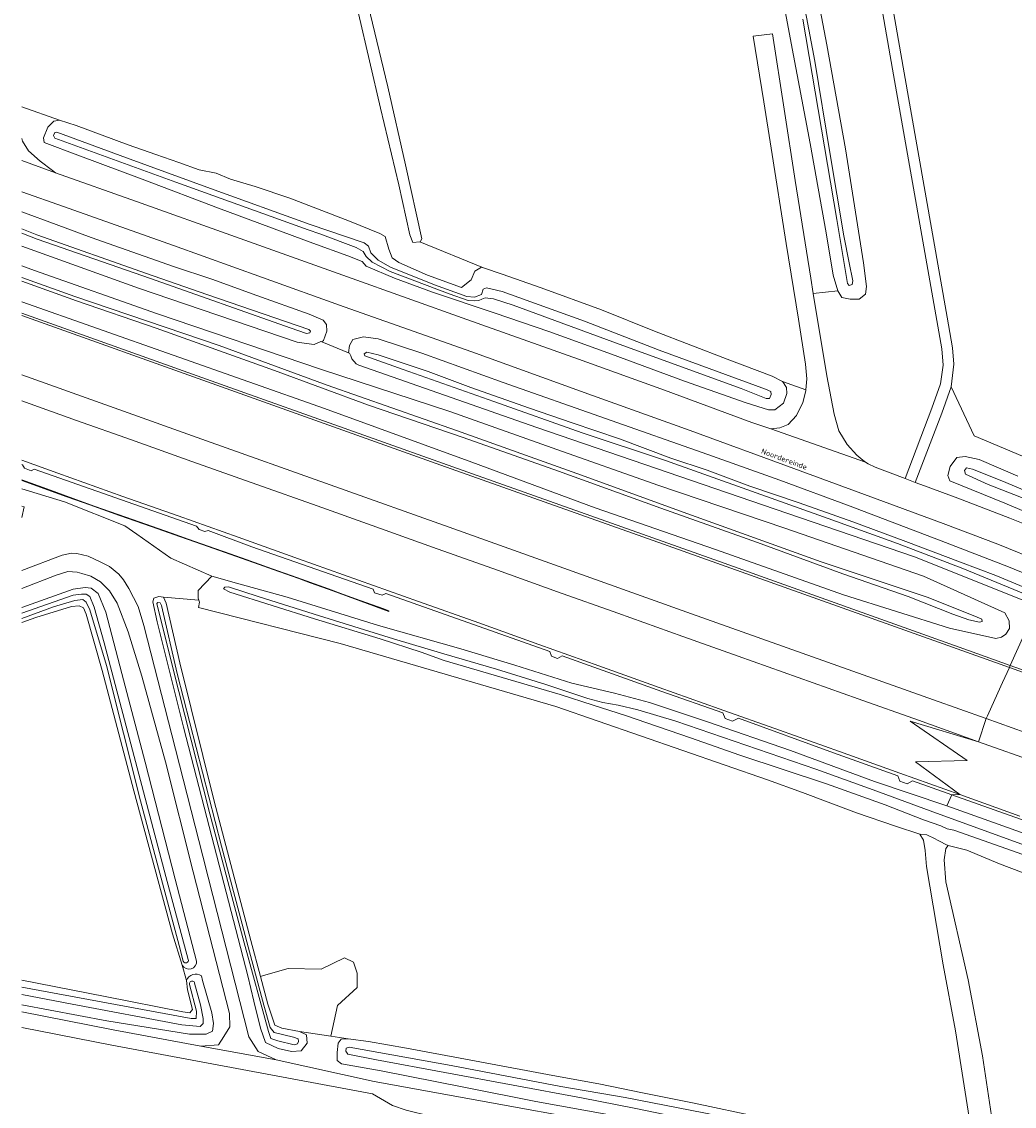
# Model space of a CAD drawing. Header units: metres. Extents: x 264570 to 266133, y 576109 to 577454.
# Tile 2 of 128: x 264571 to 264757, y 576237 to 576440. Entities that reach past the tile are written whole.
import ezdxf
from ezdxf.enums import TextEntityAlignment as Align

# ---------------------------------------------------------------- set-up
doc = ezdxf.new("R2010")
doc.units = ezdxf.units.M
doc.layers.add('B-WE-OG-TOPOGRAFIE-G', color=252, linetype='Continuous', lineweight=15)
doc.styles.add('NLCS-ISO-M200-T50', font='NLCS-ISO.ttf', dxfattribs={"height": 1})

msp = doc.modelspace()

# ---------------------------------------------------------------- linework, layer by layer
at = {"layer": 'B-WE-OG-TOPOGRAFIE-G'}
for points in [[(264690.74, 576649.33), (264698.7, 576633.82), (264703.9, 576617.07), (264709.02, 576588.6), (264721.68, 576516.86), (264736.55, 576431.82), (264744.83, 576384.83), (264745.85, 576379.08), (264746.05, 576376.01), (264745.56, 576371.76), (264743.8, 576366.81), (264738.83, 576353.78), (264736.9, 576354.52), (264741.95, 576367.76), (264743.56, 576372.32), (264744.07, 576375.86), (264743.82, 576378.91), (264734.56, 576431.48), (264719.69, 576516.52), (264707.13, 576588.27), (264702.04, 576616.61), (264696.92, 576633.09), (264692.24, 576642.82)], [(265442.18, 576110.84), (265336.46, 576149.09), (265135.89, 576219.9), (264996.35, 576268.28), (264915.95, 576296.94), (264874.16, 576311.84), (264823.02, 576331.79), (264749.88, 576362.56), (264745.56, 576371.76), (264746.05, 576376.01), (264745.85, 576379.08), (264744.83, 576384.83), (264736.55, 576431.82), (264721.68, 576516.86), (264709.02, 576588.6), (264703.9, 576617.07), (264698.7, 576633.82), (264690.74, 576649.33)], [(264719.69, 576516.52), (264734.56, 576431.48), (264743.82, 576378.91), (264744.07, 576375.86), (264743.56, 576372.32), (264741.95, 576367.76), (264736.9, 576354.52), (264731.3, 576356.66), (264729.97, 576357.29), (264729.46, 576357.62), (264728.96, 576357.96), (264727.86, 576358.95), (264726, 576360.95), (264724.43, 576363.51), (264723.57, 576366.63), (264722.2, 576373.82), (264719.64, 576389.3), (264724.24, 576389.78), (264725.05, 576388.54), (264726.57, 576388.23), (264728.28, 576388.26), (264729.45, 576389.16), (264729.66, 576390.64), (264729.1, 576395.07), (264725.7, 576416.47), (264722.22, 576436.03), (264719.54, 576450.29)], [(264712.23, 576453.85), (264715.48, 576436.37), (264719.05, 576417.51), (264722.05, 576400.71), (264723.38, 576392.76), (264724.24, 576389.78), (264719.64, 576389.3), (264719.17, 576392.17), (264716.24, 576410.53), (264714.16, 576423.93), (264712.01, 576438.12), (264708.36, 576437.65), (264710.37, 576425.3), (264711.72, 576416.59), (264714.57, 576398.7), (264716.89, 576384.46), (264718.2, 576376.05), (264718.45, 576373.26), (264718.27, 576371.22), (264713.84, 576372.75), (264711.95, 576373.74), (264703.45, 576376.94), (264689.81, 576382.24), (264679.87, 576386.23), (264668.48, 576390.37), (264661.18, 576392.92), (264657.64, 576394.14), (264645.71, 576399.02), (264645.76, 576399.03), (264646.1, 576399.61), (264643.03, 576413.51), (264639.69, 576428.17), (264635.99, 576443.5)], [(264719.54, 576450.29), (264722.22, 576436.03), (264725.7, 576416.47), (264729.1, 576395.07), (264729.66, 576390.64), (264729.45, 576389.16), (264728.28, 576388.26), (264726.57, 576388.23), (264725.05, 576388.54), (264724.24, 576389.78), (264723.38, 576392.76), (264722.05, 576400.71), (264719.05, 576417.51), (264715.48, 576436.37), (264712.23, 576453.85)], [(264717.67, 576440.85), (264724.09, 576403.24), (264726.11, 576391.21), (264726.41, 576390.84), (264726.97, 576391.01), (264727.06, 576391.66), (264726.41, 576395.08), (264725.41, 576400.14), (264722.75, 576415.83), (264719.94, 576432.97), (264717.26, 576447.23)], [(264717.26, 576447.23), (264719.94, 576432.97), (264722.75, 576415.83), (264725.41, 576400.14), (264726.41, 576395.08), (264727.06, 576391.66), (264726.97, 576391.01), (264726.41, 576390.84), (264726.11, 576391.21), (264724.09, 576403.24), (264717.67, 576440.85)], [(264635.99, 576443.5), (264639.69, 576428.17), (264643.03, 576413.51), (264646.1, 576399.61), (264645.76, 576399.03), (264645.71, 576399.02), (264644.36, 576398.89), (264643.83, 576400.34), (264641.76, 576409.76), (264638.32, 576424.16), (264634.15, 576441.96)], [(264634.15, 576441.96), (264638.32, 576424.16), (264641.76, 576409.76), (264643.83, 576400.34), (264644.36, 576398.89), (264645.71, 576399.02), (264657.64, 576394.14), (264657.29, 576394.25), (264656.04, 576393.49), (264655.37, 576391.87), (264653.54, 576390.41), (264647.16, 576392.77), (264641.78, 576395.12), (264640.5, 576396.04), (264639.89, 576397.61), (264639.17, 576400.03), (264638.21, 576400.61), (264632.5, 576402.92), (264621.25, 576407.25), (264614.78, 576409.42), (264610.12, 576410.81), (264607.43, 576411.95), (264604.24, 576412.53), (264600.4, 576413.9), (264596.06, 576415.4), (264590.89, 576417.27), (264581.14, 576420.86), (264577.95, 576421.91), (264570.87, 576424.4)], [(264570.87, 576424.4), (264577.95, 576421.91), (264576.89, 576421.71), (264575.77, 576420.56), (264574.98, 576418.58), (264575.07, 576417.67), (264581.45, 576415.32), (264594.04, 576410.58), (264607.87, 576405.32), (264625.6, 576398.77), (264632.19, 576396.37), (264634.85, 576395.34), (264635.63, 576394.42), (264640.95, 576392.17), (264648.1, 576389.56), (264659.89, 576385.6), (264669.92, 576382.17), (264681.75, 576377.89), (264695.47, 576372.86), (264707.03, 576368.75), (264711.27, 576367.42), (264712.44, 576367.44), (264714.09, 576368.7), (264714.71, 576370.51), (264714.6, 576371.62), (264713.91, 576372.71), (264713.84, 576372.75), (264718.27, 576371.22), (264718.25, 576371.03), (264717.67, 576368.83), (264716.49, 576366.38), (264714.95, 576364.7), (264713.34, 576364.07), (264711.68, 576363.9), (264708.08, 576365.05), (264691.71, 576371.14), (264675.52, 576376.99), (264654.55, 576384.41), (264632.12, 576392.41), (264611.04, 576399.94), (264592.42, 576406.6), (264577.24, 576411.99), (264576.65, 576412.4), (264574.33, 576414.19), (264572.15, 576416.13), (264571.03, 576417.93), (264570.87, 576418.45)], [(264570.87, 576418.45), (264571.03, 576417.93), (264572.15, 576416.13), (264574.33, 576414.19), (264576.65, 576412.4), (264577.24, 576411.99), (264570.87, 576414.31)], [(264570.87, 576414.31), (264577.24, 576411.99), (264592.42, 576406.6), (264611.04, 576399.94), (264632.12, 576392.41), (264654.55, 576384.41), (264675.52, 576376.99), (264691.71, 576371.14), (264708.08, 576365.05), (264711.68, 576363.9), (264729.46, 576357.62), (264729.97, 576357.29), (264731.3, 576356.66), (264736.9, 576354.52), (264738.83, 576353.78), (264740.54, 576353.13), (264746.8, 576350.84), (264756.61, 576347.07), (264764.77, 576343.82)], [(264570.87, 576408.41), (264578.74, 576405.67), (264599.39, 576398.35), (264616.14, 576392.31), (264631.49, 576386.81), (264655.45, 576378.33), (264678.13, 576370.15), (264696.53, 576363.55), (264715.98, 576356.42), (264729.27, 576351.54), (264744.04, 576346.05), (264754.32, 576342.17), (264762.66, 576338.78)], [(264762.66, 576338.78), (264754.32, 576342.17), (264744.04, 576346.05), (264729.27, 576351.54), (264715.98, 576356.42), (264696.53, 576363.55), (264678.13, 576370.15), (264655.45, 576378.33), (264631.49, 576386.81), (264616.14, 576392.31), (264599.39, 576398.35), (264578.74, 576405.67), (264570.87, 576408.41)], [(264570.87, 576404.67), (264577.37, 576402.29), (264583.94, 576399.83), (264599.4, 576394.41), (264606.58, 576391.98), (264615.07, 576388.95), (264624.92, 576385.43), (264627.53, 576384.3), (264628.17, 576383.49), (264628.23, 576382.25), (264627.57, 576380.5), (264627.29, 576380.23), (264627.09, 576380.31), (264625.86, 576379.73), (264624.42, 576379.93), (264622.64, 576380.18), (264592.84, 576390.29), (264570.87, 576398.2)], [(264767.18, 576333.47), (264756.38, 576337.95), (264744.48, 576342.48), (264726.6, 576349.32), (264713.36, 576354.22), (264699.85, 576359.04), (264661.36, 576372.58), (264646.08, 576378.11), (264637.89, 576380.79), (264635.1, 576381.17), (264633.13, 576380.67), (264632.5, 576379.55), (264632.28, 576378.16), (264627.29, 576380.23), (264627.57, 576380.5), (264628.23, 576382.25), (264628.17, 576383.49), (264627.53, 576384.3), (264624.92, 576385.43), (264615.07, 576388.95), (264606.58, 576391.98), (264599.4, 576394.41), (264583.94, 576399.83), (264577.37, 576402.29), (264570.87, 576404.67)], [(264570.87, 576400.65), (264573.8, 576399.53), (264595.1, 576392.1), (264621.31, 576382.85), (264624.43, 576381.79), (264625.06, 576381.94), (264625.13, 576382.2), (264624.87, 576382.53), (264605.65, 576389.14), (264594.34, 576393.08), (264573.74, 576400.33), (264570.87, 576401.44)], [(264570.87, 576401.44), (264573.74, 576400.33), (264594.34, 576393.08), (264605.65, 576389.14), (264624.87, 576382.53), (264625.13, 576382.2), (264625.06, 576381.94), (264624.43, 576381.79), (264621.31, 576382.85), (264595.1, 576392.1), (264573.8, 576399.53), (264570.87, 576400.65)], [(264570.87, 576398.2), (264592.84, 576390.29), (264622.64, 576380.18), (264624.42, 576379.93), (264625.86, 576379.73), (264627.09, 576380.31), (264627.29, 576380.23), (264632.28, 576378.16), (264632.49, 576378.08), (264632.71, 576377.56), (264632.94, 576377.02), (264633.71, 576376.06), (264634.23, 576375.83), (264667.69, 576364.15), (264712.51, 576348.77), (264738.69, 576339.83), (264761.73, 576330.58), (264756.68, 576319.4), (264748.83, 576322.19), (264702.02, 576338.92), (264655.62, 576355.44), (264609.11, 576371.97), (264570.87, 576385.61)], [(264570.87, 576387.72), (264627.77, 576367.68), (264655.45, 576357.59), (264678.63, 576349.03), (264701.26, 576341.18), (264725.34, 576332.67), (264745.27, 576326.41), (264753.98, 576324.46), (264755.03, 576324.71), (264755.82, 576325.26), (264756.54, 576326.34), (264756.45, 576327.8), (264755.67, 576329.3), (264740.37, 576336.19), (264714.34, 576345.21), (264690.45, 576353.31), (264670.57, 576360.32), (264651.35, 576367.1), (264627.01, 576375.09), (264596.42, 576385.51), (264573.3, 576393.63), (264570.87, 576394.52)], [(264570.87, 576394.52), (264573.3, 576393.63), (264596.42, 576385.51), (264627.01, 576375.09), (264651.35, 576367.1), (264670.57, 576360.32), (264690.45, 576353.31), (264714.34, 576345.21), (264740.37, 576336.19), (264755.67, 576329.3), (264756.45, 576327.8), (264756.54, 576326.34), (264755.82, 576325.26), (264755.03, 576324.71), (264753.98, 576324.46), (264745.27, 576326.41), (264725.34, 576332.67), (264701.26, 576341.18), (264678.63, 576349.03), (264655.45, 576357.59), (264627.77, 576367.68), (264570.87, 576387.72)], [(264570.87, 576391.62), (264581.18, 576387.92), (264596.16, 576382.81), (264618.41, 576374.81), (264636.06, 576368.34), (264653.84, 576362.25), (264671.76, 576355.89), (264691, 576348.98), (264709.17, 576342.49), (264725.23, 576336.61), (264737.47, 576332.35), (264745.9, 576329.04), (264748.89, 576327.98), (264750.9, 576327.51), (264751.41, 576327.63), (264751.34, 576328.1), (264750.05, 576328.65), (264741.09, 576332.21), (264721.11, 576338.9), (264696.08, 576347.92), (264675.2, 576355.46), (264652.59, 576363.58), (264628.28, 576372.1), (264607.96, 576379.51), (264580.86, 576388.77), (264570.87, 576392.32)], [(264570.87, 576392.32), (264580.86, 576388.77), (264607.96, 576379.51), (264628.28, 576372.1), (264652.59, 576363.58), (264675.2, 576355.46), (264696.08, 576347.92), (264721.11, 576338.9), (264741.09, 576332.21), (264750.05, 576328.65), (264751.34, 576328.1), (264751.41, 576327.63), (264750.9, 576327.51), (264748.89, 576327.98), (264745.9, 576329.04), (264737.47, 576332.35), (264725.23, 576336.61), (264709.17, 576342.49), (264691, 576348.98), (264671.76, 576355.89), (264653.84, 576362.25), (264636.06, 576368.34), (264618.41, 576374.81), (264596.16, 576382.81), (264581.18, 576387.92), (264570.87, 576391.62)], [(264570.87, 576385.61), (264609.11, 576371.97), (264655.62, 576355.44), (264702.02, 576338.92), (264748.83, 576322.19), (264756.68, 576319.4), (264756.51, 576319.03), (264736, 576326.35), (264691.5, 576342.17), (264649.63, 576357.06), (264608.42, 576371.75), (264570.87, 576385.14)], [(264570.87, 576385.14), (264608.42, 576371.75), (264649.63, 576357.06), (264691.5, 576342.17), (264736, 576326.35), (264756.51, 576319.03), (264755.22, 576316.17), (264753.8, 576313.02), (264752.39, 576309.91), (264752.16, 576309.4), (264742.25, 576312.94), (264696.78, 576329.11), (264652.09, 576345.08), (264605.58, 576361.6), (264570.87, 576374)], [(264761.73, 576330.58), (264738.69, 576339.83), (264712.51, 576348.77), (264667.69, 576364.15), (264634.23, 576375.83), (264633.71, 576376.06), (264632.94, 576377.02), (264632.71, 576377.56), (264632.49, 576378.08), (264632.28, 576378.16), (264632.5, 576379.55), (264633.13, 576380.67), (264635.1, 576381.17), (264637.89, 576380.79), (264646.08, 576378.11), (264661.36, 576372.58), (264699.85, 576359.04), (264713.36, 576354.22), (264726.6, 576349.32), (264744.48, 576342.48), (264756.38, 576337.95), (264767.18, 576333.47)], [(264762.21, 576332.83), (264753.95, 576336.32), (264747.31, 576338.78), (264737.07, 576342.71), (264727.09, 576346.4), (264717.03, 576349.99), (264707.7, 576353.12), (264699.68, 576356.08), (264692.9, 576358.36), (264683.23, 576361.97), (264674.33, 576364.98), (264666.3, 576367.78), (264655.28, 576371.64), (264647.24, 576374.63), (264637.87, 576377.76), (264635.72, 576378.25), (264635.22, 576377.97), (264635.37, 576377.56), (264642.59, 576375.03), (264659.6, 576369.02), (264676.22, 576363.12), (264691.88, 576357.91), (264722.46, 576347.04), (264735.47, 576342.35), (264747.77, 576337.61), (264759.49, 576332.79)], [(264759.49, 576332.79), (264747.77, 576337.61), (264735.47, 576342.35), (264722.46, 576347.04), (264691.88, 576357.91), (264676.22, 576363.12), (264659.6, 576369.02), (264642.59, 576375.03), (264635.37, 576377.56), (264635.22, 576377.97), (264635.72, 576378.25), (264637.87, 576377.76), (264647.24, 576374.63), (264655.28, 576371.64), (264666.3, 576367.78), (264674.33, 576364.98), (264683.23, 576361.97), (264692.9, 576358.36), (264699.68, 576356.08), (264707.7, 576353.12), (264717.03, 576349.99), (264727.09, 576346.4), (264737.07, 576342.71), (264747.31, 576338.78), (264753.95, 576336.32), (264762.21, 576332.83)], [(264570.87, 576374), (264605.58, 576361.6), (264652.09, 576345.08), (264696.78, 576329.11), (264742.25, 576312.94), (264752.16, 576309.4), (264750.73, 576305.07), (264739.43, 576309.1), (264728.12, 576313.12), (264716.82, 576317.16), (264705.51, 576321.17), (264695.15, 576324.85), (264682.9, 576329.2), (264671.6, 576333.25), (264660.3, 576337.28), (264648.06, 576341.65), (264636.76, 576345.69), (264626.39, 576349.38), (264615.09, 576353.41), (264602.84, 576357.74), (264591.53, 576361.78), (264581.17, 576365.46), (264570.87, 576369.13)], [(264764.77, 576343.82), (264756.61, 576347.07), (264746.8, 576350.84), (264740.54, 576353.13), (264738.83, 576353.78), (264743.8, 576366.81), (264745.56, 576371.76), (264749.88, 576362.56), (264823.02, 576331.79)], [(264570.87, 576369.13), (264581.17, 576365.46), (264591.53, 576361.78), (264602.84, 576357.74), (264615.09, 576353.41), (264626.39, 576349.38), (264636.76, 576345.69), (264648.06, 576341.65), (264660.3, 576337.28), (264671.6, 576333.25), (264682.9, 576329.2), (264695.15, 576324.85), (264705.51, 576321.17), (264716.82, 576317.16), (264728.12, 576313.12), (264739.43, 576309.1), (264750.73, 576305.07), (264737.88, 576308.95), (264748.58, 576301.52), (264738.86, 576301.31), (264747.2, 576295.12), (264735.9, 576299.16), (264724.6, 576303.2), (264713.3, 576307.23), (264701.99, 576311.25), (264690.69, 576315.28), (264679.38, 576319.3), (264668.09, 576323.34), (264656.79, 576327.4), (264645.48, 576331.39), (264634.18, 576335.43), (264622.87, 576339.44), (264611.57, 576343.5), (264600.26, 576347.5), (264589.89, 576351.17), (264577.64, 576355.53), (264570.87, 576357.96)], [(264778.67, 576340.17), (264755.69, 576349.9), (264745.3, 576354.07), (264744.96, 576355.07), (264745.36, 576356.81), (264746.64, 576358.49), (264748.18, 576358.66), (264750.83, 576358.12), (264758.08, 576354.96)], [(264758.08, 576354.96), (264750.83, 576358.12), (264748.18, 576358.66), (264746.64, 576358.49), (264745.36, 576356.81), (264744.96, 576355.07), (264745.3, 576354.07), (264755.69, 576349.9), (264778.67, 576340.17)], [(264570.87, 576357.96), (264577.64, 576355.53), (264589.89, 576351.17), (264600.26, 576347.5), (264611.57, 576343.5), (264622.87, 576339.44), (264634.18, 576335.43), (264645.48, 576331.39), (264656.79, 576327.4), (264668.09, 576323.34), (264679.38, 576319.3), (264690.69, 576315.28), (264701.99, 576311.25), (264713.3, 576307.23), (264724.6, 576303.2), (264735.9, 576299.16), (264747.2, 576295.12), (264745.7, 576295.09), (264738.31, 576297.73), (264737.29, 576297.16), (264735.91, 576297.62), (264735.52, 576298.65), (264723.48, 576302.97), (264705.63, 576309.51), (264704.5, 576308.91), (264703.08, 576309.41), (264702.68, 576310.51), (264691.19, 576314.48), (264672.46, 576321.2), (264671.6, 576320.71), (264670.46, 576321.16), (264670.15, 576322.02), (264639.34, 576332.94), (264638.61, 576332.58), (264637.21, 576333.02), (264636.92, 576333.73), (264614.13, 576341.68), (264605.93, 576344.75), (264605.32, 576344.57), (264604.22, 576344.96), (264603.7, 576345.55), (264573.22, 576356.32), (264572.67, 576355.99), (264571.4, 576356.48), (264571.03, 576357.12), (264570.87, 576357.18)], [(264570.87, 576357.18), (264571.03, 576357.12), (264571.4, 576356.48), (264572.67, 576355.99), (264573.22, 576356.32), (264603.7, 576345.55), (264604.22, 576344.96), (264605.32, 576344.57), (264605.93, 576344.75), (264614.13, 576341.68), (264636.92, 576333.73), (264637.21, 576333.02), (264638.61, 576332.58), (264639.34, 576332.94), (264670.15, 576322.02), (264670.46, 576321.16), (264671.6, 576320.71), (264672.46, 576321.2), (264691.19, 576314.48), (264702.68, 576310.51), (264703.08, 576309.41), (264704.5, 576308.91), (264705.63, 576309.51), (264723.48, 576302.97), (264735.52, 576298.65), (264735.91, 576297.62), (264737.29, 576297.16), (264738.31, 576297.73), (264745.7, 576295.09), (264744.75, 576293), (264731.17, 576297.57), (264715.36, 576303.39), (264699.8, 576308.79), (264688.9, 576312.44), (264682.31, 576314.21), (264674.3, 576316.07), (264663.55, 576319.48), (264653.4, 576322.51), (264637.92, 576326.92), (264620.76, 576332.23), (264611.27, 576334.88), (264606.63, 576336.18), (264598.89, 576339.59), (264592.5, 576344.07), (264590.28, 576345.66), (264578.91, 576350.15), (264570.87, 576352.62)], [(264768.5, 576348.48), (264755.07, 576354.12), (264749.59, 576356.3), (264748.47, 576356.54), (264748.1, 576356.03), (264748.27, 576355.35), (264752.54, 576353.4), (264766.21, 576348.08)], [(264766.21, 576348.08), (264752.54, 576353.4), (264748.27, 576355.35), (264748.1, 576356.03), (264748.47, 576356.54), (264749.59, 576356.3), (264755.07, 576354.12), (264768.5, 576348.48)], [(264570.87, 576354.19), (264571.57, 576353.94), (264579.36, 576351.12), (264583.66, 576349.56), (264589.26, 576347.6), (264595.22, 576345.51), (264600.51, 576343.65), (264609.35, 576340.54), (264613.77, 576338.97), (264618.14, 576337.42), (264622.93, 576335.72), (264625.12, 576334.95), (264629.37, 576333.4), (264639.85, 576329.55), (264639.89, 576329.65), (264638.91, 576330.01), (264634.52, 576331.61), (264631.38, 576332.76), (264628.55, 576333.8), (264622.61, 576335.91), (264617.97, 576337.56), (264613.06, 576339.29), (264610.03, 576340.37), (264605.89, 576341.83), (264602.13, 576343.16), (264599.03, 576344.25), (264591.69, 576346.82), (264584.71, 576349.27), (264580.54, 576350.77), (264575.57, 576352.57), (264570.87, 576354.27)], [(264570.87, 576354.27), (264575.57, 576352.57), (264580.54, 576350.77), (264584.71, 576349.27), (264591.69, 576346.82), (264599.03, 576344.25), (264602.13, 576343.16), (264605.89, 576341.83), (264610.03, 576340.37), (264613.06, 576339.29), (264617.97, 576337.56), (264622.61, 576335.91), (264628.55, 576333.8), (264631.38, 576332.76), (264634.52, 576331.61), (264638.91, 576330.01), (264639.89, 576329.65), (264639.85, 576329.55), (264629.37, 576333.4), (264625.12, 576334.95), (264622.93, 576335.72), (264618.14, 576337.42), (264613.77, 576338.97), (264609.35, 576340.54), (264600.51, 576343.65), (264595.22, 576345.51), (264589.26, 576347.6), (264583.66, 576349.56), (264579.36, 576351.12), (264571.57, 576353.94), (264570.87, 576354.19)], [(264639.82, 576329.61), (264627.43, 576334.17), (264604.69, 576342.22), (264583.65, 576349.61), (264570.87, 576354.23)], [(264570.87, 576352.62), (264578.91, 576350.15), (264590.28, 576345.66), (264592.5, 576344.07), (264598.89, 576339.59), (264606.63, 576336.18), (264604.05, 576333.48), (264604.01, 576332.03), (264604.15, 576331.65), (264597.51, 576332.23), (264596.65, 576332.34), (264595.71, 576332.07), (264595.51, 576331.35), (264596.35, 576327.59), (264601.3, 576307.82), (264606.58, 576287.18), (264613.39, 576261.04), (264614.49, 576256.29), (264615.75, 576251.24), (264616.72, 576248.56), (264619.07, 576247.39), (264621.58, 576246.84), (264623.42, 576246.95), (264624.52, 576248.42), (264624.4, 576250), (264623.1, 576250.62), (264628.96, 576249.72), (264632.23, 576249.22), (264630.91, 576249.19), (264630.37, 576248.43), (264630.18, 576246.67), (264630.19, 576245.16), (264630.99, 576244.53), (264638.45, 576243.2), (264653.95, 576240.15), (264667.53, 576237.44), (264681.01, 576234.99)], [(264570.87, 576347.19), (264571.32, 576349.18), (264570.87, 576349.34)], [(264570.87, 576349.34), (264571.32, 576349.18), (264570.87, 576347.19)], [(264767.96, 576216.38), (264727.67, 576224.46), (264699.22, 576229.9), (264637.11, 576241.23), (264618.72, 576245.25), (264615.3, 576246.85), (264613.57, 576249.61), (264605.93, 576279.62), (264604.92, 576283.54), (264599.78, 576303.64), (264593.8, 576326.91), (264592.74, 576330.49), (264591.03, 576333.88), (264590.02, 576335.46), (264589.12, 576336.57), (264587.37, 576337.97), (264585.77, 576338.81), (264583.36, 576339.95), (264581.23, 576340.43), (264580.24, 576340.52), (264578.5, 576340.15), (264570.87, 576337.23)], [(264570.87, 576337.23), (264578.5, 576340.15), (264580.24, 576340.52), (264581.23, 576340.43), (264583.36, 576339.95), (264585.77, 576338.81), (264587.37, 576337.97), (264589.12, 576336.57), (264590.02, 576335.46), (264591.03, 576333.88), (264592.74, 576330.49), (264593.8, 576326.91), (264599.78, 576303.64), (264604.92, 576283.54), (264605.93, 576279.62), (264613.57, 576249.61), (264615.3, 576246.85), (264618.72, 576245.25), (264604.51, 576247.87), (264607.87, 576248.11), (264608.89, 576249.66), (264610.02, 576251.5), (264609.92, 576253.98), (264603.09, 576280.62), (264597.93, 576301.27), (264593.48, 576317.38), (264590.87, 576325.7), (264588.84, 576331.1), (264587.36, 576333.43), (264585.67, 576335.13), (264583.87, 576336.15), (264582.19, 576336.66), (264581.27, 576336.92), (264579.53, 576337.06), (264577.36, 576336.36), (264570.87, 576333.88)], [(264570.87, 576333.88), (264577.36, 576336.36), (264579.53, 576337.06), (264581.27, 576336.92), (264582.19, 576336.66), (264583.87, 576336.15), (264585.67, 576335.13), (264587.36, 576333.43), (264588.84, 576331.1), (264590.87, 576325.7), (264593.48, 576317.38), (264597.93, 576301.27), (264603.09, 576280.62), (264609.92, 576253.98), (264610.02, 576251.5), (264608.89, 576249.66), (264607.87, 576248.11), (264604.51, 576247.87), (264588.06, 576250.9), (264570.87, 576254.3)], [(264774.02, 576274.76), (264754.66, 576282.14), (264748.54, 576284.66), (264744.99, 576285.56), (264744.59, 576285.76), (264743.51, 576286.31), (264742.06, 576287.04), (264741.48, 576287.33), (264740.99, 576287.58), (264740.99, 576287.58), (264739.7, 576287.72), (264735.14, 576289.19), (264727.8, 576291.72), (264717.63, 576295.51), (264711.08, 576297.9), (264671.28, 576311.69), (264630.75, 576323.55), (264604.09, 576330.31), (264604.28, 576331.29), (264604.15, 576331.65), (264604.01, 576332.03), (264604.05, 576333.48), (264606.63, 576336.18), (264611.27, 576334.88), (264620.76, 576332.23), (264637.92, 576326.92), (264653.4, 576322.51), (264663.55, 576319.48), (264674.3, 576316.07), (264682.31, 576314.21), (264688.9, 576312.44), (264699.8, 576308.79), (264715.36, 576303.39), (264731.17, 576297.57), (264744.75, 576293), (264769.11, 576284.29)], [(264762.33, 576284.57), (264752.44, 576288.14), (264741.6, 576292.06), (264730.94, 576296.04), (264720.14, 576299.92), (264693.83, 576308.94), (264686.66, 576311.05), (264682.99, 576311.92), (264680.12, 576312.46), (264677.3, 576313.16), (264669.38, 576315.82), (264660.11, 576318.69), (264650.19, 576321.61), (264640.76, 576324.43), (264626.85, 576328.75), (264615.32, 576332.36), (264609.74, 576334.18), (264609.06, 576334.14), (264608.8, 576333.78), (264609.97, 576333.19), (264625.88, 576328.19), (264638.27, 576324.42), (264645.94, 576321.9), (264650.28, 576320.34), (264672.06, 576313.95), (264678.28, 576311.91), (264684.39, 576310.01), (264696.59, 576305.8), (264705.88, 576302.53), (264722.15, 576297.15), (264733.14, 576293.22), (264740.39, 576290.41), (264743.6, 576289.27), (264744.81, 576288.69), (264746.05, 576288.44), (264752.82, 576286.04), (264765.08, 576281.76)], [(264765.08, 576281.76), (264752.82, 576286.04), (264746.05, 576288.44), (264744.81, 576288.69), (264743.6, 576289.27), (264740.39, 576290.41), (264733.14, 576293.22), (264722.15, 576297.15), (264705.88, 576302.53), (264696.59, 576305.8), (264684.39, 576310.01), (264678.28, 576311.91), (264672.06, 576313.95), (264650.28, 576320.34), (264645.94, 576321.9), (264638.27, 576324.42), (264625.88, 576328.19), (264609.97, 576333.19), (264608.8, 576333.78), (264609.06, 576334.14), (264609.74, 576334.18), (264609.74, 576334.18), (264615.32, 576332.36), (264626.85, 576328.75), (264640.76, 576324.43), (264650.19, 576321.61), (264660.11, 576318.69), (264669.38, 576315.82), (264677.3, 576313.16), (264680.12, 576312.46), (264682.99, 576311.92), (264686.66, 576311.05), (264693.83, 576308.94), (264720.14, 576299.92), (264730.94, 576296.04), (264741.6, 576292.06), (264752.44, 576288.14), (264762.33, 576284.57)], [(264709.6, 576234.51), (264697.27, 576237.1), (264687.55, 576239.07), (264679.35, 576240.76), (264670.71, 576242.35), (264656.99, 576244.93), (264643.17, 576247.47), (264636.04, 576248.74), (264632.23, 576249.22), (264628.96, 576249.72), (264630.21, 576255.46), (264633.92, 576258.9), (264633.92, 576261.55), (264633.26, 576263.66), (264631.54, 576264.46), (264627.17, 576262.34), (264620.95, 576262.47), (264616.34, 576261.15), (264615.75, 576260.96), (264615.75, 576260.96), (264613.96, 576267.71), (264607.03, 576293.88), (264600.57, 576319.87), (264598.05, 576331.1), (264597.51, 576332.23), (264604.15, 576331.65), (264604.28, 576331.29), (264604.09, 576330.31), (264630.75, 576323.55), (264671.28, 576311.69), (264711.08, 576297.9), (264717.63, 576295.51), (264727.8, 576291.72), (264735.14, 576289.19), (264739.7, 576287.72), (264740.35, 576286.58), (264740.71, 576284.65), (264740.96, 576281.62), (264744.05, 576263.11), (264746.36, 576250.73), (264749.86, 576228.86)], [(264570.87, 576327.46), (264573.5, 576328.39), (264580.26, 576330.45), (264581.67, 576330.59), (264582.49, 576330.24), (264582.98, 576329.04), (264586.01, 576318.47), (264591.94, 576295.85), (264599.2, 576268.97), (264601.06, 576263.07), (264601.86, 576260.16), (264602.03, 576258.46), (264602.95, 576254.76), (264602.49, 576254.11), (264601.15, 576254.29), (264586.54, 576257.18), (264570.87, 576260.22)], [(264570.87, 576328.21), (264576.86, 576330.42)], [(264576.86, 576330.42), (264580.83, 576331.63), (264582.35, 576331.79), (264583, 576331.31)], [(264583, 576331.31), (264583.66, 576329.84), (264586.83, 576319.4)], [(264987.61, 576237.06), (264937.16, 576255.04), (264890.97, 576271.51), (264841.41, 576289.27), (264795.83, 576305.46), (264756.68, 576319.4), (264761.73, 576330.58), (264782.82, 576321.03), (264806.09, 576310.59), (264830.24, 576299.92), (264840.23, 576295.29), (264844.28, 576293.52), (264848.29, 576291.95), (264851.89, 576290.57), (264892.27, 576275.83), (264924.02, 576264.78), (264943.61, 576257.96), (265000.89, 576237.43)], [(264586.83, 576319.4), (264593.18, 576293.96)], [(264981.59, 576227.57), (264934.32, 576244.38), (264887.69, 576261.01), (264842.48, 576277.1), (264817.19, 576286.24), (264783.94, 576298.05), (264752.16, 576309.4), (264752.16, 576309.4), (264752.39, 576309.91), (264753.8, 576313.02), (264755.22, 576316.17), (264756.51, 576319.03), (264777.05, 576311.7), (264818.62, 576296.82), (264859.68, 576282.19), (264900.07, 576267.81), (264941.43, 576253.06), (264984.12, 576237.87)], [(264758.51, 576291.1), (264747.2, 576295.12), (264747.2, 576295.12), (264738.86, 576301.31), (264748.58, 576301.52), (264737.88, 576308.95), (264750.73, 576305.07), (264762.03, 576301.04)], [(264762.03, 576301.04), (264750.73, 576305.07), (264752.16, 576309.4), (264783.94, 576298.05)], [(264769.11, 576284.29), (264744.75, 576293), (264744.75, 576293), (264745.7, 576295.09), (264768.48, 576287.02)], [(264768.48, 576287.02), (264745.7, 576295.09), (264747.2, 576295.12), (264758.51, 576291.1)], [(264749.86, 576228.86), (264746.36, 576250.73), (264744.05, 576263.11), (264740.96, 576281.62), (264740.71, 576284.65), (264740.35, 576286.58), (264739.7, 576287.72), (264739.7, 576287.72), (264740.99, 576287.58), (264741.48, 576287.33), (264742.06, 576287.04), (264743.51, 576286.31), (264744.59, 576285.76), (264744.99, 576285.56), (264744.56, 576284.97), (264744.25, 576282.84), (264744.55, 576278.71), (264748.79, 576260.31), (264751.47, 576246.02), (264753.89, 576229.76)], [(264762.14, 576224.04), (264754.21, 576225.91), (264753.89, 576229.76), (264751.47, 576246.02), (264748.79, 576260.31), (264744.55, 576278.71), (264744.25, 576282.84), (264744.56, 576284.97), (264744.56, 576284.97), (264744.99, 576285.56), (264748.54, 576284.66), (264754.66, 576282.14), (264774.02, 576274.76)], [(264604.47, 576255.64), (264603.38, 576259.66)], [(264570.87, 576257.54), (264580.35, 576255.71), (264600.96, 576251.87), (264604.43, 576251.57), (264604.96, 576252.09)], [(264604.96, 576252.09), (264604.99, 576253.04), (264604.47, 576255.64)], [(264570.87, 576254.3), (264588.06, 576250.9), (264604.51, 576247.87), (264618.72, 576245.25), (264637.11, 576241.23), (264699.22, 576229.9), (264727.67, 576224.46), (264767.96, 576216.38), (264797.18, 576210), (264827.15, 576203.24), (264848.16, 576198.26), (264884.59, 576190.03), (264913.81, 576183.08), (264933.18, 576178.25), (264962.94, 576171.2), (265021.72, 576155.54), (265045.21, 576149.07), (265080.04, 576139.75), (265137.35, 576123.19), (265164.53, 576115.76), (265181.81, 576110.84)], [(264962.39, 576168.14), (264933.05, 576175.45), (264913.33, 576180.22), (264884.4, 576187.24), (264858.15, 576193.36), (264856.23, 576193.25), (264851.25, 576192.53), (264833.64, 576196.61), (264828.75, 576200.08), (264797.11, 576207.28), (264767.61, 576213.7), (264728.23, 576221.53), (264699.04, 576227.07), (264666.33, 576233.38), (264663.27, 576232.59), (264658.59, 576232.77), (264652.27, 576233.58), (264643.16, 576235.8), (264640.55, 576236.72), (264636.8, 576238.86), (264587.8, 576248.06), (264570.87, 576251.35)], [(264570.87, 576251.35), (264587.8, 576248.06), (264636.8, 576238.86), (264640.55, 576236.72), (264643.16, 576235.8), (264652.27, 576233.58), (264658.59, 576232.77), (264663.27, 576232.59), (264666.33, 576233.38), (264699.04, 576227.07), (264728.23, 576221.53), (264767.61, 576213.7), (264797.11, 576207.28), (264828.75, 576200.08), (264833.64, 576196.61), (264851.25, 576192.53), (264856.23, 576193.25), (264858.15, 576193.36), (264884.4, 576187.24), (264913.33, 576180.22), (264933.05, 576175.45), (264962.39, 576168.14)], [(264623.1, 576250.62), (264628.96, 576249.72), (264632.23, 576249.22)], [(264681.01, 576234.99), (264667.53, 576237.44), (264653.95, 576240.15), (264638.45, 576243.2), (264630.99, 576244.53), (264630.19, 576245.16), (264630.18, 576246.67), (264630.37, 576248.43), (264630.91, 576249.19), (264632.23, 576249.22), (264636.04, 576248.74), (264643.17, 576247.47), (264656.99, 576244.93), (264670.71, 576242.35), (264679.35, 576240.76), (264687.55, 576239.07), (264697.27, 576237.1), (264709.6, 576234.51)]]:
    msp.add_lwpolyline(points, dxfattribs=at)
for points in [[(264718.25, 576371.03), (264718.27, 576371.22), (264718.45, 576373.26), (264718.2, 576376.05), (264716.89, 576384.46), (264714.57, 576398.7), (264711.72, 576416.59), (264710.37, 576425.3), (264708.36, 576437.65), (264712.01, 576438.12), (264714.16, 576423.93), (264716.24, 576410.53), (264719.17, 576392.17), (264719.64, 576389.3), (264722.2, 576373.82), (264723.57, 576366.63), (264724.43, 576363.51), (264726, 576360.95), (264727.86, 576358.95), (264728.96, 576357.96), (264729.46, 576357.62), (264711.68, 576363.9), (264713.34, 576364.07), (264714.95, 576364.7), (264716.49, 576366.38), (264717.67, 576368.83), (264718.25, 576371.03)], [(264604.24, 576412.53), (264607.43, 576411.95), (264610.12, 576410.81), (264614.78, 576409.42), (264621.25, 576407.25), (264632.5, 576402.92), (264638.21, 576400.61), (264639.17, 576400.03), (264639.89, 576397.61), (264640.5, 576396.04), (264641.78, 576395.12), (264647.16, 576392.77), (264653.54, 576390.41), (264655.37, 576391.87), (264656.04, 576393.49), (264657.29, 576394.25), (264657.64, 576394.14), (264661.18, 576392.92), (264668.48, 576390.37), (264679.87, 576386.23), (264689.81, 576382.24), (264703.45, 576376.94), (264711.95, 576373.74), (264713.84, 576372.75), (264713.91, 576372.71), (264714.6, 576371.62), (264714.71, 576370.51), (264714.09, 576368.7), (264712.44, 576367.44), (264711.27, 576367.42), (264707.03, 576368.75), (264695.47, 576372.86), (264681.75, 576377.89), (264669.92, 576382.17), (264659.89, 576385.6), (264648.1, 576389.56), (264640.95, 576392.17), (264635.63, 576394.42), (264634.85, 576395.34), (264632.19, 576396.37), (264625.6, 576398.77), (264607.87, 576405.32), (264594.04, 576410.58), (264581.45, 576415.32), (264575.07, 576417.67), (264574.98, 576418.58), (264575.77, 576420.56), (264576.89, 576421.71), (264577.95, 576421.91), (264581.14, 576420.86), (264590.89, 576417.27), (264596.06, 576415.4), (264600.4, 576413.9), (264604.24, 576412.53)], [(264606.33, 576409.06), (264590.57, 576414.79), (264577.46, 576419.63), (264577.07, 576419.57), (264576.87, 576419.03), (264577.13, 576418.53), (264599.83, 576410.25), (264624.73, 576401.3), (264626.91, 576400.53), (264633.73, 576397.98), (264635.04, 576397.2), (264635.62, 576396.27), (264636.77, 576395.22), (264640.15, 576393.46), (264651.22, 576389.25), (264654.77, 576387.99), (264655.92, 576387.92), (264656.81, 576388.02), (264657.35, 576388.22), (264657.99, 576388.52), (264659.52, 576388.33), (264663.24, 576387.09), (264683.17, 576379.79), (264706.1, 576371.44), (264710.82, 576369.56), (264711.45, 576369.58), (264711.75, 576370.31), (264711.69, 576370.86), (264710.66, 576371.31), (264690.67, 576378.64), (264676.64, 576384.1), (264661.16, 576389.71), (264658.25, 576390.34), (264657.62, 576390.15), (264657.29, 576389.09), (264656, 576388.59), (264654.52, 576388.73), (264648.46, 576390.96), (264640.16, 576394.28), (264637.89, 576395.56), (264636.47, 576396.96), (264636.06, 576398.21), (264635.22, 576398.81), (264625.12, 576402.28), (264606.33, 576409.06)], [(264577.46, 576419.63), (264590.57, 576414.79), (264606.33, 576409.06), (264625.12, 576402.28), (264635.22, 576398.81), (264636.06, 576398.21), (264636.47, 576396.96), (264637.89, 576395.56), (264640.16, 576394.28), (264648.46, 576390.96), (264654.52, 576388.73), (264656, 576388.59), (264657.29, 576389.09), (264657.62, 576390.15), (264658.25, 576390.34), (264661.16, 576389.71), (264676.64, 576384.1), (264690.67, 576378.64), (264710.66, 576371.31), (264711.69, 576370.86), (264711.75, 576370.31), (264711.45, 576369.58), (264710.82, 576369.56), (264706.1, 576371.44), (264683.17, 576379.79), (264663.24, 576387.09), (264659.52, 576388.33), (264657.99, 576388.52), (264657.35, 576388.22), (264656.81, 576388.02), (264655.92, 576387.92), (264654.77, 576387.99), (264651.22, 576389.25), (264640.15, 576393.46), (264636.77, 576395.22), (264635.62, 576396.27), (264635.04, 576397.2), (264633.73, 576397.98), (264626.91, 576400.53), (264624.73, 576401.3), (264599.83, 576410.25), (264577.13, 576418.53), (264576.87, 576419.03), (264577.07, 576419.57), (264577.46, 576419.63)], [(264623.1, 576250.62), (264624.4, 576250), (264624.52, 576248.42), (264623.42, 576246.95), (264621.58, 576246.84), (264619.07, 576247.39), (264616.72, 576248.56), (264615.75, 576251.24), (264614.49, 576256.29), (264613.39, 576261.04), (264606.58, 576287.18), (264601.3, 576307.82), (264596.35, 576327.59), (264595.51, 576331.35), (264595.71, 576332.07), (264596.65, 576332.34), (264597.51, 576332.23), (264598.05, 576331.1), (264600.57, 576319.87), (264607.03, 576293.88), (264613.96, 576267.71), (264615.75, 576260.96), (264617.14, 576255.73), (264618.45, 576251.78), (264619.78, 576251.21), (264623.1, 576250.62)], [(264596.46, 576331.22), (264596.24, 576331.02), (264599.22, 576319.19), (264606.24, 576291.51), (264612.66, 576267.28), (264617.23, 576250.63), (264617.67, 576249.26), (264619.01, 576248.82), (264622.07, 576248.11), (264622.72, 576248.29), (264622.88, 576248.73), (264622.84, 576249.25), (264621.95, 576249.56), (264618.33, 576250.4), (264617.56, 576251.37), (264616.38, 576255.57), (264613.41, 576266.53), (264608.4, 576285.41), (264600.12, 576317.88), (264597.13, 576330.69), (264596.92, 576331.19), (264596.46, 576331.22)], [(264596.24, 576331.02), (264596.46, 576331.22), (264596.92, 576331.19), (264597.13, 576330.69), (264600.12, 576317.88), (264608.4, 576285.41), (264613.41, 576266.53), (264616.38, 576255.57), (264617.56, 576251.37), (264618.33, 576250.4), (264621.95, 576249.56), (264622.84, 576249.25), (264622.88, 576248.73), (264622.72, 576248.29), (264622.07, 576248.11), (264619.01, 576248.82), (264617.67, 576249.26), (264617.23, 576250.63), (264612.66, 576267.28), (264606.24, 576291.51), (264599.22, 576319.19), (264596.24, 576331.02)], [(264756.68, 576319.4), (264795.83, 576305.46), (264841.41, 576289.27), (264890.97, 576271.51), (264937.16, 576255.04), (264987.61, 576237.06), (264988.49, 576236.79), (265031.97, 576221.33), (265046.85, 576215.98), (265047, 576215.49), (265025.07, 576223.28), (264984.12, 576237.87), (264941.43, 576253.06), (264900.07, 576267.81), (264859.68, 576282.19), (264818.62, 576296.82), (264777.05, 576311.7), (264756.51, 576319.03), (264756.68, 576319.4)], [(264617.14, 576255.73), (264615.75, 576260.96), (264616.34, 576261.15), (264620.95, 576262.47), (264627.17, 576262.34), (264631.54, 576264.46), (264633.26, 576263.66), (264633.92, 576261.55), (264633.92, 576258.9), (264630.21, 576255.46), (264628.96, 576249.72), (264623.1, 576250.62), (264619.78, 576251.21), (264618.45, 576251.78), (264617.14, 576255.73)], [(264632.45, 576247.63), (264631.87, 576247.46), (264631.78, 576246.91), (264632.18, 576246.32), (264637.55, 576245.26), (264676.09, 576238.16), (264686.02, 576236.18), (264708.13, 576231.61), (264728.2, 576227.75), (264744.15, 576224.46), (264750.86, 576223.35), (264752.17, 576223.52), (264752.41, 576223.95), (264752.37, 576224.6), (264751.72, 576225.09), (264749.33, 576225.64), (264740.72, 576227.27), (264731.31, 576228.84), (264714.94, 576232.05), (264699.09, 576235.31), (264684.29, 576238.2), (264672.22, 576240.26), (264651.57, 576244.2), (264632.45, 576247.63)], [(264631.87, 576247.46), (264632.45, 576247.63), (264651.57, 576244.2), (264672.22, 576240.26), (264684.29, 576238.2), (264699.09, 576235.31), (264714.94, 576232.05), (264731.31, 576228.84), (264740.72, 576227.27), (264749.33, 576225.64), (264751.72, 576225.09), (264752.37, 576224.6), (264752.41, 576223.95), (264752.17, 576223.52), (264750.86, 576223.35), (264744.15, 576224.46), (264728.2, 576227.75), (264708.13, 576231.61), (264686.02, 576236.18), (264676.09, 576238.16), (264637.55, 576245.26), (264632.18, 576246.32), (264631.78, 576246.91), (264631.87, 576247.46)]]:
    msp.add_lwpolyline(points, close=True, dxfattribs=at)
for points in [[(264570.87, 576330.28), (264580.53, 576333.73), (264582.83, 576334.02), (264583.95, 576333.9), (264585.24, 576332.94), (264586.67, 576329.4), (264589.68, 576317.9), (264594.1, 576301.23), (264599.73, 576279.26), (264603.74, 576263.85, -0.821272), (264601.06, 576263.07), (264601.06, 576263.07), (264599.2, 576268.97), (264591.94, 576295.85), (264586.01, 576318.47), (264582.98, 576329.04), (264582.49, 576330.24), (264581.67, 576330.59), (264580.26, 576330.45), (264573.5, 576328.39), (264570.87, 576327.46)], [(264570.87, 576255.6), (264586.88, 576252.59), (264602.39, 576250.08), (264605.55, 576250.1), (264606.74, 576250.66), (264606.92, 576252.13), (264606.61, 576254.12), (264604.85, 576260.18), (264604.64, 576261.04), (264604.64, 576261.04, 0.494775), (264601.86, 576260.16), (264601.86, 576260.16), (264601.06, 576263.07), (264601.06, 576263.07, 0.821272), (264603.74, 576263.85), (264599.73, 576279.26), (264594.1, 576301.23), (264589.68, 576317.9), (264586.67, 576329.4), (264585.24, 576332.94), (264583.95, 576333.9), (264582.83, 576334.02), (264580.53, 576333.73), (264570.87, 576330.28)], [(264593.18, 576293.96), (264600.46, 576266.77), (264601.25, 576263.79), (264601.25, 576263.79, 0.971525), (264602.17, 576264.12), (264602.17, 576264.12), (264597.94, 576279.75), (264590.22, 576309.19), (264586.36, 576323.67), (264584.5, 576330.35), (264583.66, 576332.35), (264582.97, 576332.82), (264582.97, 576332.82), (264582.14, 576332.8), (264580.56, 576332.61), (264580.56, 576332.61), (264570.87, 576329.23)], [(264570.87, 576329.23), (264580.56, 576332.61), (264582.14, 576332.8), (264582.97, 576332.82), (264583.66, 576332.35), (264584.5, 576330.35), (264586.36, 576323.67), (264590.22, 576309.19), (264597.94, 576279.75), (264602.17, 576264.12), (264602.17, 576264.12, -0.971525), (264601.25, 576263.79), (264600.46, 576266.77), (264593.18, 576293.96), (264586.83, 576319.4), (264583.66, 576329.84), (264583, 576331.31), (264582.35, 576331.79), (264580.83, 576331.63), (264576.86, 576330.42), (264570.87, 576328.21)], [(264570.87, 576260.22), (264586.54, 576257.18), (264601.15, 576254.29), (264602.49, 576254.11), (264602.95, 576254.76), (264602.03, 576258.46), (264601.86, 576260.16, -0.494775), (264604.64, 576261.04), (264604.64, 576261.04), (264604.85, 576260.18), (264606.61, 576254.12), (264606.92, 576252.13), (264606.74, 576250.66), (264605.55, 576250.1), (264602.39, 576250.08), (264586.88, 576252.59), (264570.87, 576255.6)], [(264603.38, 576259.66, 1.077856), (264602.41, 576259.42), (264602.41, 576259.42), (264603.73, 576254.41), (264603.73, 576254.41), (264603.66, 576253.07), (264603.66, 576253.07), (264602.7, 576253.07), (264602.7, 576253.07), (264586.84, 576256.01), (264586.84, 576256.01), (264570.87, 576258.96)], [(264570.87, 576258.96), (264586.84, 576256.01), (264602.7, 576253.07), (264603.66, 576253.07), (264603.73, 576254.41), (264602.41, 576259.42), (264602.41, 576259.42, -1.077856), (264603.38, 576259.66), (264604.47, 576255.64), (264604.99, 576253.04), (264604.96, 576252.09), (264604.43, 576251.57), (264600.96, 576251.87), (264580.35, 576255.71), (264570.87, 576257.54)]]:
    msp.add_lwpolyline(points, format="xyb", dxfattribs=at)

# ---------------------------------------------------------------- texts
at = {"layer": 'B-WE-OG-TOPOGRAFIE-G', "style": 'NLCS-ISO-M200-T50'}
msp.add_text('Noordereinde', height=1, rotation=339.8, dxfattribs=at).set_placement((264714.21, 576358.19), align=Align.MIDDLE)

doc.saveas('drawing.dxf')
